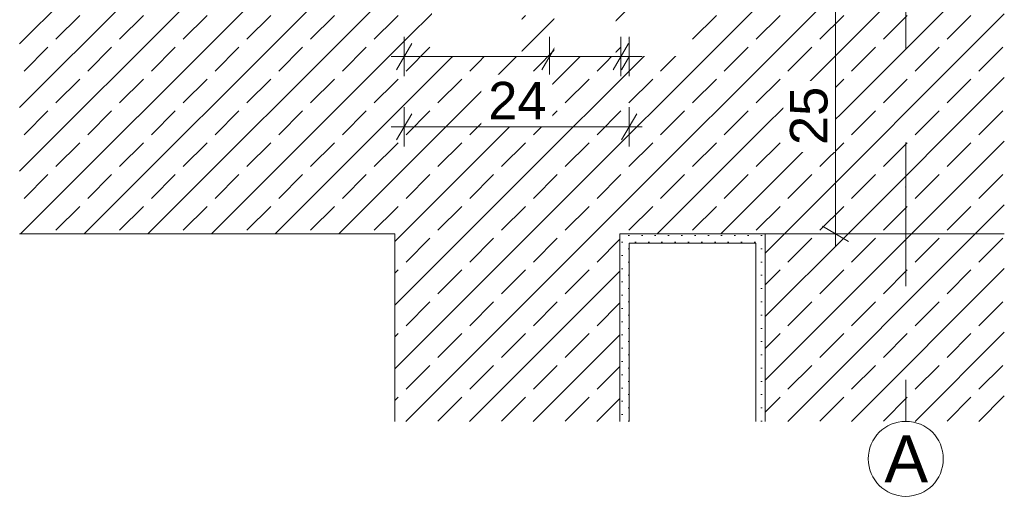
# Model space of a CAD drawing. Header units: metres. Extents: x -1.3 to 9.7, y -0.4 to 3.7.
# Tile 40 of 66: x 2.929 to 3.979, y -0.442 to 0.067. Entities that reach past the tile are written whole.
import ezdxf

# ---------------------------------------------------------------- set-up
doc = ezdxf.new("R2010")
doc.units = ezdxf.units.M
doc.header["$MEASUREMENT"] = 0
doc.linetypes.add('Strichlinie doppelt', pattern=[0.109361, 0.052917, -0.021167, 0.014111, -0.021167])
doc.linetypes.add('Wipeout_Contour', pattern=[1, 0, -1])
for name, color, linetype in [('152 - Bemaßung_ Beschriftung.Ausbau', 7, 'Continuous'), ('451 - Universal.Achsen Raster', 7, 'Continuous'), ('603 - Struktur.Bodenplatte_ Decke Roh', 7, 'Continuous'), ('605 - Struktur.Wand Innen', 7, 'Continuous'), ('608 - Struktur.Träger', 7, 'Continuous')]:
    doc.layers.add(name, color=color, linetype=linetype)
doc.styles.add('ERSTELLTER_STIL_1', font='txt')
doc.dimstyles.new('ERSTELLTER_STIL__5', dxfattribs={"dimtxt": 0.04, "dimasz": 0.02128, "dimexe": 0.18, "dimexo": 0.0625, "dimgap": 0, "dimtad": 1, "dimtih": 1, "dimtoh": 1, "dimzin": 0, "dimdsep": 46, "dimtxsty": 'ERSTELLTER_STIL_1', "dimblk": 'ARROWHEAD_2', "dimblk1": 'ARROWHEAD_2', "dimblk2": 'ARROWHEAD_2', "dimcen": 0.09, "dimse1": 1, "dimse2": 1, "dimclrd": 7, "dimclre": 7, "dimclrt": 7, "dimazin": 0, "dimtfac": 1, "dimtdec": 4, "dimtmove": 0, "dimatfit": 3, "dimfxl": 1, "dimtolj": 1, "dimtzin": 0, "dimarcsym": 0})
doc.dimstyles.new('ERSTELLTER_STIL__6', dxfattribs={"dimtxt": 0.04, "dimasz": 0.02128, "dimexe": 0.18, "dimexo": 0.0625, "dimgap": 0, "dimtad": 1, "dimzin": 0, "dimdsep": 46, "dimtxsty": 'ERSTELLTER_STIL_1', "dimblk": 'ARROWHEAD_2', "dimblk1": 'ARROWHEAD_2', "dimblk2": 'ARROWHEAD_2', "dimcen": 0.09, "dimse1": 1, "dimse2": 1, "dimclrd": 7, "dimclre": 7, "dimclrt": 7, "dimazin": 0, "dimtfac": 1, "dimtdec": 4, "dimtmove": 0, "dimatfit": 3, "dimfxl": 1, "dimtolj": 1, "dimtzin": 0, "dimarcsym": 0})
pattern_1 = [(45, (3.32413, -3.16186), (-0.0339411, 0.0339411), []), (45, (3.30716, -3.14489), (-0.0339411, 0.0339411), [0.036, -0.012])]
pattern_2 = [(45, (3.324131, -3.161861), (-0.007071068, 0.007071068), [0, -0.01])]

# ---------------------------------------------------------------- blocks, each defined once
blk = doc.blocks.new('*D25', base_point=(3.3241, -3.1619))
at = {"layer": '152 - Bemaßung_ Beschriftung.Ausbau', "color": 7, "linetype": 'Continuous', "lineweight": 5}
for p, q in [((3.3391, 0.0062), (3.3391, 0.0482)), ((3.4941, 0.0062), (3.4941, 0.0482)), ((3.3472, 0.0412), (3.331, 0.0132)), ((3.5022, 0.0412), (3.486, 0.0132)), ((3.3254, 0.0272), (3.3391, 0.0272)), ((3.3391, 0.0272), (3.4941, 0.0272)), ((3.4941, 0.0272), (3.5702, 0.0272))]:
    blk.add_line(p, q, dxfattribs=at)
at = {"layer": '152 - Bemaßung_ Beschriftung.Ausbau', "color": 7, "lineweight": 5, "insert": (3.3763, 0.0346), "char_height": 0.04, "attachment_point": 7, "style": 'ERSTELLTER_STIL_1'}
blk.add_mtext('\\A1;{\\pql;\\fArial|b0|i0|c0|p38;15\\fArial|b0|i0|c0|p38;\\A1{\\H.66x;\\S5^  ;}}', dxfattribs=at)
at = {"color": 254, "linetype": 'Wipeout_Contour', "lineweight": 0, "ltscale": 13.816777}
blk.add_wipeout([(3.3688, 0.0277), (3.4645, 0.0277), (3.4645, 0.0827), (3.3688, 0.0827)], dxfattribs=at).dxf.layer = '152 - Bemaßung_ Beschriftung.Ausbau'
blk = doc.blocks.new('ARROWHEAD_2')
at = {"color": 0, "linetype": 'Continuous', "lineweight": 0}
for p, q in [((-0.378, -0.655), (0.378, 0.655)), ((0, 0), (-1, 0))]:
    blk.add_line(p, q, dxfattribs=at)
blk = doc.blocks.new('*D26', base_point=(3.3241, -3.1619))
at = {"layer": '152 - Bemaßung_ Beschriftung.Ausbau', "color": 7, "linetype": 'Continuous', "lineweight": 5}
for p, q in [((3.5702, 0.0062), (3.5702, 0.0482)), ((3.5022, 0.0412), (3.486, 0.0132)), ((3.5621, 0.0132), (3.5782, 0.0412)), ((3.4941, 0.0272), (3.5702, 0.0272)), ((3.5702, 0.0272), (3.5791, 0.0272))]:
    blk.add_line(p, q, dxfattribs=at)
at = {"layer": '152 - Bemaßung_ Beschriftung.Ausbau', "color": 7, "lineweight": 5, "insert": (3.5069, 0.0348), "char_height": 0.04, "attachment_point": 7, "style": 'ERSTELLTER_STIL_1'}
blk.add_mtext('\\A1;{\\pql;\\fArial|b0|i0|c0|p38;7\\fArial|b0|i0|c0|p38;\\A1{\\H.66x;\\S6^  ;}}', dxfattribs=at)
at = {"color": 254, "linetype": 'Wipeout_Contour', "lineweight": 0, "ltscale": 14.273884}
blk.add_wipeout([(3.4994, 0.0277), (3.5648, 0.0277), (3.5648, 0.0827), (3.4994, 0.0827)], dxfattribs=at).dxf.layer = '152 - Bemaßung_ Beschriftung.Ausbau'
blk = doc.blocks.new('*D27', base_point=(3.3241, -3.1619))
at = {"layer": '152 - Bemaßung_ Beschriftung.Ausbau', "color": 7, "linetype": 'Continuous', "lineweight": 5}
for p, q in [((3.5791, 0.0062), (3.5791, 0.0482)), ((3.5621, 0.0132), (3.5782, 0.0412)), ((3.5872, 0.0412), (3.571, 0.0132)), ((3.5702, 0.0272), (3.5791, 0.0272)), ((3.5791, 0.0272), (3.5928, 0.0272))]:
    blk.add_line(p, q, dxfattribs=at)
at = {"layer": '152 - Bemaßung_ Beschriftung.Ausbau', "color": 7, "lineweight": 5, "insert": (3.5872, 0.0346), "char_height": 0.04, "attachment_point": 7, "style": 'ERSTELLTER_STIL_1'}
blk.add_mtext('\\A1;{\\pql;\\fArial|b0|i0|c0|p38;0\\fArial|b0|i0|c0|p38;\\A1{\\H.66x;\\S9^  ;}}', dxfattribs=at)
at = {"color": 254, "linetype": 'Wipeout_Contour', "lineweight": 0, "ltscale": 14.591678}
blk.add_wipeout([(3.5797, 0.0277), (3.6451, 0.0277), (3.6451, 0.0827), (3.5797, 0.0827)], dxfattribs=at).dxf.layer = '152 - Bemaßung_ Beschriftung.Ausbau'
blk = doc.blocks.new('*D30', base_point=(3.3241, -3.1619))
at = {"layer": '152 - Bemaßung_ Beschriftung.Ausbau', "color": 7, "linetype": 'Continuous', "lineweight": 5}
for p, q in [((3.7851, 0.0962), (3.8131, 0.0801)), ((3.8201, 0.0881), (3.7781, 0.0881)), ((3.7991, -0.1619), (3.7991, 0.0881)), ((3.7851, -0.1538), (3.8131, -0.1699)), ((3.8201, -0.1619), (3.7781, -0.1619)), ((3.7991, -0.1756), (3.7991, -0.1619))]:
    blk.add_line(p, q, dxfattribs=at)
at = {"color": 254, "linetype": 'Wipeout_Contour', "lineweight": 0, "ltscale": 15.220407}
blk.add_wipeout([(3.7986, -0.0747), (3.7986, 0.001), (3.7436, 0.001), (3.7436, -0.0747)], dxfattribs=at).dxf.layer = '152 - Bemaßung_ Beschriftung.Ausbau'
at = {"layer": '152 - Bemaßung_ Beschriftung.Ausbau', "color": 7, "lineweight": 5, "insert": (3.7911, -0.0672), "char_height": 0.04, "attachment_point": 7, "rotation": 90, "style": 'ERSTELLTER_STIL_1'}
blk.add_mtext('\\A1;{\\pql;\\fArial|b0|i0|c0|p38;25}', dxfattribs=at)
blk = doc.blocks.new('*D48', base_point=(3.3241, -3.1619))
at = {"layer": '152 - Bemaßung_ Beschriftung.Ausbau', "color": 7, "linetype": 'Continuous', "lineweight": 5}
for p, q in [((3.3391, -0.0688), (3.3391, -0.0268)), ((3.5791, -0.0688), (3.5791, -0.0268)), ((3.3472, -0.0338), (3.331, -0.0618)), ((3.571, -0.0618), (3.5872, -0.0338)), ((3.3254, -0.0478), (3.3391, -0.0478)), ((3.3391, -0.0478), (3.5791, -0.0478)), ((3.5791, -0.0478), (3.5928, -0.0478))]:
    blk.add_line(p, q, dxfattribs=at)
at = {"color": 254, "linetype": 'Wipeout_Contour', "lineweight": 0, "ltscale": 13.984244}
blk.add_wipeout([(3.4213, -0.0473), (3.497, -0.0473), (3.497, 0.0077), (3.4213, 0.0077)], dxfattribs=at).dxf.layer = '152 - Bemaßung_ Beschriftung.Ausbau'
at = {"layer": '152 - Bemaßung_ Beschriftung.Ausbau', "color": 7, "lineweight": 5, "insert": (3.4288, -0.0398), "char_height": 0.04, "attachment_point": 7, "style": 'ERSTELLTER_STIL_1'}
blk.add_mtext('\\A1;{\\pql;\\fArial|b0|i0|c0|p38;24}', dxfattribs=at)

msp = doc.modelspace()

# ---------------------------------------------------------------- hatches: boundary and pattern name
at = {"layer": '603 - Struktur.Bodenplatte_ Decke Roh', "linetype": 'Continuous', "lineweight": 5}
h = msp.add_hatch(dxfattribs=at)
h.set_pattern_fill('Beton__Stahlbeton_0002', style=0, pattern_type=2)
h.set_pattern_definition(pattern_1)
h.paths.add_polyline_path([(2.9291, -0.1619), (3.3291, -0.1619), (3.3291, 0.0881), (2.9291, 0.0881)])
h = msp.add_hatch(dxfattribs=at)
h.set_pattern_fill('Beton__Stahlbeton_0002', style=0, pattern_type=2)
h.set_pattern_definition(pattern_1)
h.paths.add_polyline_path([(3.3291, -0.1619), (3.5691, -0.1619), (3.7141, -0.1619), (3.9791, -0.1619), (3.9791, 0.0881), (3.3291, 0.0881)])
h = msp.add_hatch(dxfattribs=at)
h.set_pattern_fill('Gips_0002', style=0, pattern_type=2)
h.set_pattern_definition(pattern_2)
h.paths.add_polyline_path([(3.5691, -0.1719), (3.7141, -0.1719), (3.7141, -0.1619), (3.5691, -0.1619)])
at = {"layer": '605 - Struktur.Wand Innen', "linetype": 'Continuous', "lineweight": 5}
h = msp.add_hatch(dxfattribs=at)
h.set_pattern_fill('Beton__Stahlbeton_0002', style=0, pattern_type=2)
h.set_pattern_definition(pattern_1)
h.paths.add_polyline_path([(3.5691, -0.1719), (3.5691, -0.1619), (3.3291, -0.1619), (3.3291, -0.3619), (3.5691, -0.3619)])
h = msp.add_hatch(dxfattribs=at)
h.set_pattern_fill('Gips_0002', style=0, pattern_type=2)
h.set_pattern_definition(pattern_2)
h.paths.add_polyline_path([(3.5791, -0.1719), (3.5691, -0.1719), (3.5691, -0.3619), (3.5791, -0.3619)])
at = {"layer": '608 - Struktur.Träger', "linetype": 'Continuous', "lineweight": 5}
h = msp.add_hatch(dxfattribs=at)
h.set_pattern_fill('Gips_0002', style=0, pattern_type=2)
h.set_pattern_definition(pattern_2)
h.paths.add_polyline_path([(3.7241, -0.1619), (3.7141, -0.1619), (3.7141, -0.3619), (3.7241, -0.3619)])
h = msp.add_hatch(dxfattribs=at)
h.set_pattern_fill('Beton__Stahlbeton_0002', style=0, pattern_type=2)
h.set_pattern_definition(pattern_1)
h.paths.add_polyline_path([(3.7241, -0.1619), (3.7241, -0.3619), (3.9791, -0.3619), (3.9791, -0.1619)])

# ---------------------------------------------------------------- linework, layer by layer
at = {"layer": '451 - Universal.Achsen Raster', "color": 160, "linetype": 'Strichlinie doppelt', "lineweight": 9, "ltscale": 2, "true_color": 0x3232ff}
for p, q in [((3.8741, 3.3881), (3.8741, -0.1119)), ((3.8741, -0.1119), (3.8741, -0.3619))]:
    msp.add_line(p, q, dxfattribs=at)
at = {"layer": '451 - Universal.Achsen Raster', "color": 160, "linetype": 'Continuous', "lineweight": 9, "true_color": 0x3232ff}
msp.add_circle((3.8741, -0.4019), 0.04, dxfattribs=at)
at = {"layer": '451 - Universal.Achsen Raster', "color": 160, "linetype": 'Strichlinie doppelt', "lineweight": 9, "ltscale": 2, "true_color": 0x3232ff}
msp.add_point((3.8741, -0.1119), dxfattribs=at)
msp.add_point((3.8741, -0.1119), dxfattribs=at)
at = {"layer": '603 - Struktur.Bodenplatte_ Decke Roh', "color": 7, "linetype": 'Continuous', "lineweight": 18}
msp.add_line((3.3291, -0.1619), (2.9291, -0.1619), dxfattribs=at)
at = {"layer": '603 - Struktur.Bodenplatte_ Decke Roh', "color": 7, "linetype": 'Continuous', "lineweight": 5}
msp.add_line((3.7141, -0.1719), (3.5791, -0.1719), dxfattribs=at)
at = {"layer": '603 - Struktur.Bodenplatte_ Decke Roh', "color": 7, "linetype": 'Continuous', "lineweight": 13, "flags": 128}
msp.add_lwpolyline([(3.9791, -0.1619), (3.7241, -0.1619), (3.7141, -0.1619), (3.5691, -0.1619)], dxfattribs=at)
at = {"layer": '605 - Struktur.Wand Innen', "color": 7, "linetype": 'Continuous', "lineweight": 18}
msp.add_line((3.3291, -0.1619), (3.3291, -0.3619), dxfattribs=at)
at = {"layer": '605 - Struktur.Wand Innen', "color": 7, "linetype": 'Continuous', "lineweight": 13}
msp.add_line((3.5791, -0.1719), (3.5791, -0.3619), dxfattribs=at)
at = {"layer": '605 - Struktur.Wand Innen', "color": 7, "linetype": 'Continuous', "lineweight": 18, "flags": 128}
msp.add_lwpolyline([(3.5691, -0.1619), (3.5691, -0.1719), (3.5691, -0.3619)], dxfattribs=at)
at = {"layer": '608 - Struktur.Träger', "color": 7, "linetype": 'Continuous', "lineweight": 13}
msp.add_line((3.7241, -0.1619), (3.7241, -0.3619), dxfattribs=at)
at = {"layer": '608 - Struktur.Träger', "color": 7, "linetype": 'Continuous', "lineweight": 5}
msp.add_line((3.7141, -0.1719), (3.7141, -0.3619), dxfattribs=at)

# ---------------------------------------------------------------- texts
at = {"layer": '451 - Universal.Achsen Raster', "color": 160, "lineweight": 9, "true_color": 0x3232ff, "insert": (3.8513, -0.3769), "char_height": 0.05, "attachment_point": 1, "style": 'ERSTELLTER_STIL_1'}
msp.add_mtext('\\A1;{\\pql;\\pt0;\\fArial|b0|i0|c0|p38;A}', dxfattribs=at)

# ---------------------------------------------------------------- next in the draw order: dimensions: what is measured, and where the dimension line sits
at = {"layer": '152 - Bemaßung_ Beschriftung.Ausbau', "color": 7, "linetype": 'Continuous', "lineweight": 5}
dim = msp.add_linear_dim(base=(3.4941307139, 0.0272124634), p1=(3.3391307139, 2.9031386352), p2=(3.4941307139, 2.9031386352), dimstyle='ERSTELLTER_STIL__5', dxfattribs=at)
dim.commit()
dim.dimension.update_dxf_attribs({"geometry": '*D25', "text_midpoint": (3.4607772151, 0.0552124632), "dimtype": 160})

# ---------------------------------------------------------------- next in the draw order: dimensions: what is measured, and where the dimension line sits
dim = msp.add_linear_dim(base=(3.5702, 0.0272), p1=(3.4941, 2.9031), p2=(3.5702, 0.2111), dimstyle='ERSTELLTER_STIL__5', dxfattribs=at)
dim.commit()
dim.dimension.update_dxf_attribs({"geometry": '*D26', "text_midpoint": (3.5762, 0.0552), "dimtype": 160})

# ---------------------------------------------------------------- next in the draw order: dimensions: what is measured, and where the dimension line sits
dim = msp.add_linear_dim(base=(3.5791, 0.0272), p1=(3.5702, 0.2111), p2=(3.5791, 0.2031), dimstyle='ERSTELLTER_STIL__5', dxfattribs=at)
dim.commit()
dim.dimension.update_dxf_attribs({"geometry": '*D27', "text_midpoint": (3.6565, 0.0552), "dimtype": 160})

# ---------------------------------------------------------------- next in the draw order: dimensions: what is measured, and where the dimension line sits
dim = msp.add_linear_dim(base=(3.7991, 0.0881), p1=(3.5691, -0.1619), p2=(3.5591, 0.0881), angle=90, dimstyle='ERSTELLTER_STIL__6', dxfattribs=at)
dim.commit()
dim.dimension.update_dxf_attribs({"geometry": '*D30', "text_midpoint": (3.7711, -0.0367), "dimtype": 160, "text_rotation": 90})

# ---------------------------------------------------------------- next in the draw order: dimensions: what is measured, and where the dimension line sits
dim = msp.add_linear_dim(base=(3.5791, -0.0478), p1=(3.3391, 2.9031), p2=(3.5791, 0.2031), dimstyle='ERSTELLTER_STIL__5', dxfattribs=at)
dim.commit()
dim.dimension.update_dxf_attribs({"geometry": '*D48', "text_midpoint": (3.4593, -0.0198), "dimtype": 160})

doc.saveas('drawing.dxf')
